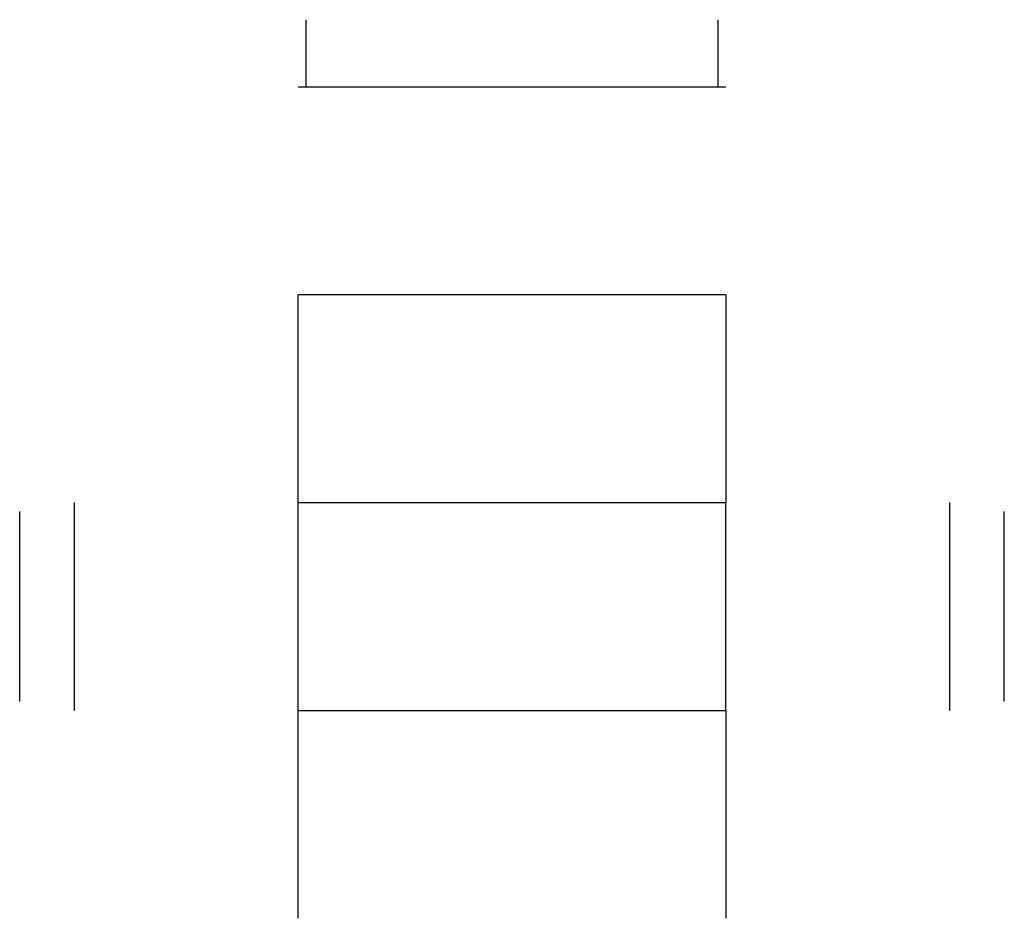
# Model space of a CAD drawing. Header units: millimetres. Extents: x -124 to 124, y -79 to 148.
import ezdxf

# ---------------------------------------------------------------- set-up
doc = ezdxf.new("R2010")
doc.units = ezdxf.units.MM
doc.layers.get('0').update_dxf_attribs({"linetype": 'CONTINUOUS'})

msp = doc.modelspace()

# ---------------------------------------------------------------- linework, layer by layer
for p, q in [((-52, 131.25), (-52, 148.25)), ((52, 148.25), (52, 131.25)), ((-54, 131.25), (54, 131.25)), ((54, 78.75), (-54, 78.75)), ((-54, 26.25), (-54, 78.75)), ((54, 78.75), (54, 26.25)), ((-110.5, -26.25), (-110.5, 26.25)), ((-54, 26.25), (54, 26.25)), ((-54, -26.25), (-54, 26.25)), ((54, -26.25), (54, 26.25)), ((110.5, 26.25), (110.5, -26.25)), ((-124.31, -24), (-124.31, 24)), ((124.31, -24), (124.31, 24)), ((-54, -78.75), (-54, -26.25)), ((-54, -26.25), (54, -26.25)), ((54, -26.25), (54, -78.75))]:
    msp.add_line(p, q)

doc.saveas('drawing.dxf')
